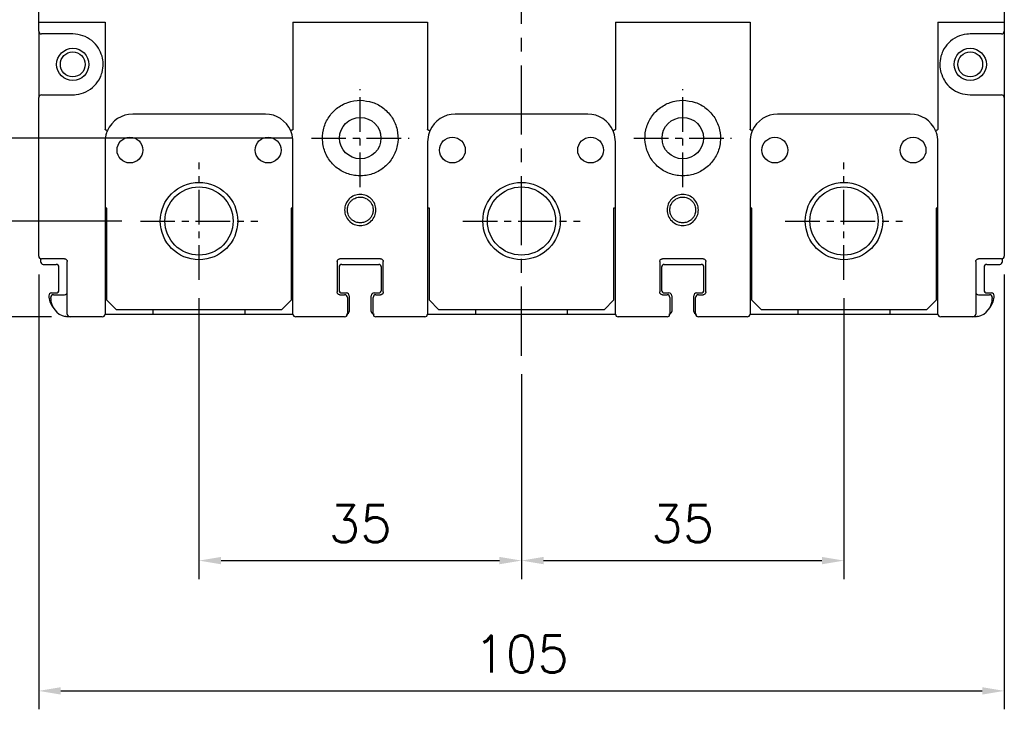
# Model space of a CAD drawing. Extents: x -444 to 2710, y -907 to 1788.
# Tile 4 of 12: x -35 to 71, y 1349 to 1424. Entities that reach past the tile are written whole.
import ezdxf

# ---------------------------------------------------------------- set-up
doc = ezdxf.new("R2010")
doc.units = 0
doc.header["$LTSCALE"] = 3
doc.header["$MEASUREMENT"] = 0
doc.linetypes.add('CENTER', pattern=[2, 1.25, -0.25, 0.25, -0.25])
doc.layers.get('0').update_dxf_attribs({"linetype": 'CONTINUOUS'})
doc.layers.get('Defpoints').update_dxf_attribs({"linetype": 'CONTINUOUS'})
doc.layers.add('cen', color=1, linetype='CENTER')
doc.layers.add('di', color=3, linetype='CONTINUOUS')
doc.styles.add('KIM', font='ROMANS.shx', dxfattribs={"height": 5, "bigfont": 'GSG1.shx'})
doc.styles.get("Standard").update_dxf_attribs({"font": 'romans.shx', "height": 4, "bigfont": 'ghs.shx'})
doc.dimstyles.new('STANDARD$0', dxfattribs={"dimtxt": 5, "dimasz": 5, "dimexe": 1, "dimexo": 2, "dimgap": 2, "dimtad": 1, "dimdec": 4, "dimzin": 12, "dimdsep": 46, "dimtxsty": 'KIM', "dimcen": -1, "dimdle": 0.1, "dimadec": 0, "dimazin": 0, "dimtfac": 1, "dimtdec": 4, "dimtmove": 0, "dimatfit": 3, "dimfxl": 0, "dimtolj": 1, "dimtzin": 0, "dimarcsym": 0})

# ---------------------------------------------------------------- blocks, each defined once
blk = doc.blocks.new('*D6')
at = {"layer": 'Defpoints', "color": 0}
for p in [(-103.16, 1556.33), (-29.91, 1556.33), (-29.91, 1391.53)]:
    blk.add_point(p, dxfattribs=at)
at = {"layer": 'di'}
for p, q in [((-31.91, 1556.33), (-105.16, 1556.33)), ((-103.16, 1393.93), (-103.16, 1553.93)), ((-31.91, 1391.53), (-105.16, 1391.53))]:
    blk.add_line(p, q, dxfattribs=at)
for points in [[(-103.56, 1553.93), (-102.76, 1553.93), (-103.16, 1556.33)], [(-103.56, 1393.93), (-102.76, 1393.93), (-103.16, 1391.53)]]:
    blk.add_solid(points, dxfattribs=at)
at = {"layer": 'di', "insert": (-107.16, 1473.93), "char_height": 4, "attachment_point": 5, "rotation": 90}
blk.add_mtext('\\A1;165', dxfattribs=at)
blk = doc.blocks.new('*D8')
at = {"layer": 'Defpoints', "color": 0}
for p in [(-15.91, 1395.56), (19.09, 1387.32), (19.09, 1365.08)]:
    blk.add_point(p, dxfattribs=at)
at = {"layer": 'di'}
for p, q in [((-15.91, 1393.56), (-15.91, 1363.08)), ((19.09, 1385.32), (19.09, 1363.08)), ((-13.51, 1365.08), (16.69, 1365.08))]:
    blk.add_line(p, q, dxfattribs=at)
for points in [[(-13.51, 1365.48), (-13.51, 1364.68), (-15.91, 1365.08)], [(16.69, 1365.48), (16.69, 1364.68), (19.09, 1365.08)]]:
    blk.add_solid(points, dxfattribs=at)
at = {"layer": 'di', "insert": (1.59, 1369.08), "char_height": 4, "attachment_point": 5}
blk.add_mtext('\\A1;35', dxfattribs=at)
blk = doc.blocks.new('*D9')
at = {"layer": 'Defpoints', "color": 0}
for p in [(54.09, 1395.56), (19.09, 1365.08), (54.09, 1365.08)]:
    blk.add_point(p, dxfattribs=at)
at = {"layer": 'di'}
for p, q in [((54.09, 1393.56), (54.09, 1363.08)), ((21.49, 1365.08), (51.69, 1365.08))]:
    blk.add_line(p, q, dxfattribs=at)
for points in [[(21.49, 1365.48), (21.49, 1364.68), (19.09, 1365.08)], [(51.69, 1365.48), (51.69, 1364.68), (54.09, 1365.08)]]:
    blk.add_solid(points, dxfattribs=at)
at = {"layer": 'di', "insert": (36.59, 1369.08), "char_height": 4, "attachment_point": 5}
blk.add_mtext('\\A1;35', dxfattribs=at)
blk = doc.blocks.new('*D10')
at = {"layer": 'Defpoints', "color": 0}
for p in [(-33.31, 1398.13), (71.49, 1398.13), (71.49, 1350.94)]:
    blk.add_point(p, dxfattribs=at)
at = {"layer": 'di'}
for p, q in [((-33.31, 1396.13), (-33.31, 1348.94)), ((71.49, 1396.13), (71.49, 1348.94)), ((-30.91, 1350.94), (69.09, 1350.94))]:
    blk.add_line(p, q, dxfattribs=at)
for points in [[(-30.91, 1351.34), (-30.91, 1350.54), (-33.31, 1350.94)], [(69.09, 1351.34), (69.09, 1350.54), (71.49, 1350.94)]]:
    blk.add_solid(points, dxfattribs=at)
at = {"layer": 'di', "insert": (19.09, 1354.94), "char_height": 4, "attachment_point": 5}
blk.add_mtext('\\A1;105', dxfattribs=at)
blk = doc.blocks.new('*D67')
at = {"layer": 'Defpoints', "color": 0}
for p in [(-3.71, 1536.93), (-82.61, 1410.93), (-3.71, 1410.93)]:
    blk.add_point(p, dxfattribs=at)
at = {"layer": 'di'}
for p, q in [((-5.71, 1536.93), (-84.61, 1536.93)), ((-82.61, 1534.53), (-82.61, 1413.33)), ((-5.71, 1410.93), (-84.61, 1410.93))]:
    blk.add_line(p, q, dxfattribs=at)
for points in [[(-83.01, 1534.53), (-82.21, 1534.53), (-82.61, 1536.93)], [(-83.01, 1413.33), (-82.21, 1413.33), (-82.61, 1410.93)]]:
    blk.add_solid(points, dxfattribs=at)
at = {"layer": 'di', "insert": (-86.61, 1473.93), "char_height": 4, "attachment_point": 5, "rotation": 90}
blk.add_mtext('\\A1;126', dxfattribs=at)
blk = doc.blocks.new('*D68')
at = {"layer": 'Defpoints', "color": 0}
for p in [(-22.28, 1545.93), (-93.11, 1401.93), (-22.28, 1401.93)]:
    blk.add_point(p, dxfattribs=at)
at = {"layer": 'di'}
for p, q in [((-24.28, 1545.93), (-95.11, 1545.93)), ((-93.11, 1543.53), (-93.11, 1404.33)), ((-24.28, 1401.93), (-95.11, 1401.93))]:
    blk.add_line(p, q, dxfattribs=at)
for points in [[(-93.51, 1543.53), (-92.71, 1543.53), (-93.11, 1545.93)], [(-93.51, 1404.33), (-92.71, 1404.33), (-93.11, 1401.93)]]:
    blk.add_solid(points, dxfattribs=at)
at = {"layer": 'di', "insert": (-97.11, 1473.93), "char_height": 4, "attachment_point": 5, "rotation": 90}
blk.add_mtext('\\A1;144', dxfattribs=at)

msp = doc.modelspace()

# ---------------------------------------------------------------- linework, layer by layer
for p, q in [((-33.307, 1423.531), (-33.307, 1447.943)), ((71.493, 1447.943), (71.493, 1423.531)), ((-33.307, 1422.531), (-33.307, 1423.531)), ((-33.307, 1423.531), (-33.038, 1423.531)), ((-33.038, 1423.531), (-26.107, 1423.531)), ((-26.107, 1423.531), (-26.107, 1419.902)), ((-5.707, 1423.531), (-5.707, 1411.906)), ((-5.707, 1423.531), (8.893, 1423.531)), ((8.893, 1423.531), (8.893, 1411.906)), ((29.293, 1423.531), (29.293, 1411.906)), ((29.293, 1423.531), (43.893, 1423.531)), ((43.893, 1423.531), (43.893, 1411.906)), ((64.293, 1423.531), (64.293, 1419.902)), ((64.293, 1423.531), (71.223, 1423.531)), ((71.223, 1423.531), (71.493, 1423.531)), ((71.493, 1423.531), (71.493, 1422.531)), ((-33.307, 1422.531), (-33.307, 1415.331)), ((71.493, 1422.531), (71.493, 1415.331)), ((-29.607, 1422.231), (-33.007, 1422.231)), ((71.193, 1422.231), (67.793, 1422.231)), ((-26.107, 1419.902), (-26.107, 1417.961)), ((64.293, 1419.902), (64.293, 1417.961)), ((-26.107, 1417.961), (-26.107, 1411.906)), ((64.293, 1417.961), (64.293, 1411.906)), ((-33.307, 1398.131), (-33.307, 1415.331)), ((-33.007, 1415.631), (-29.607, 1415.631)), ((67.793, 1415.631), (71.193, 1415.631)), ((71.493, 1415.331), (71.493, 1398.131)), ((-8.707, 1413.531), (-23.107, 1413.531)), ((26.293, 1413.531), (11.893, 1413.531)), ((61.293, 1413.531), (46.893, 1413.531)), ((-26.107, 1410.531), (-26.107, 1393.531)), ((-5.707, 1393.531), (-5.707, 1410.531)), ((8.893, 1410.531), (8.893, 1393.531)), ((29.293, 1393.531), (29.293, 1410.531)), ((43.893, 1410.531), (43.893, 1393.531)), ((64.293, 1393.531), (64.293, 1410.531)), ((-25.907, 1403.331), (-26.107, 1403.331)), ((-25.907, 1393.331), (-25.907, 1403.331)), ((-5.707, 1403.331), (-5.907, 1403.331)), ((-5.907, 1403.331), (-5.907, 1393.331)), ((9.093, 1403.331), (8.893, 1403.331)), ((9.093, 1393.331), (9.093, 1403.331)), ((29.293, 1403.331), (29.093, 1403.331)), ((29.093, 1403.331), (29.093, 1393.331)), ((44.093, 1403.331), (43.893, 1403.331)), ((44.093, 1393.331), (44.093, 1403.331)), ((64.293, 1403.331), (64.093, 1403.331)), ((64.093, 1403.331), (64.093, 1393.331)), ((-33.107, 1397.848), (-33.107, 1397.531)), ((-30.507, 1397.831), (-33.007, 1397.831)), ((3.793, 1397.831), (-0.607, 1397.831)), ((38.793, 1397.831), (34.393, 1397.831)), ((71.193, 1397.831), (68.693, 1397.831)), ((71.293, 1397.531), (71.293, 1397.848)), ((-32.807, 1397.231), (-31.407, 1397.231)), ((-31.107, 1394.431), (-31.107, 1396.931)), ((-30.207, 1393.531), (-30.207, 1397.531)), ((-0.907, 1397.531), (-0.907, 1394.231)), ((-0.707, 1396.931), (-0.707, 1394.431)), ((-0.407, 1397.231), (3.593, 1397.231)), ((3.893, 1394.431), (3.893, 1396.931)), ((4.093, 1394.231), (4.093, 1397.531)), ((34.093, 1397.531), (34.093, 1394.231)), ((34.293, 1396.931), (34.293, 1394.431)), ((34.593, 1397.231), (38.593, 1397.231)), ((38.893, 1394.431), (38.893, 1396.931)), ((39.093, 1394.231), (39.093, 1397.531)), ((68.393, 1397.531), (68.393, 1393.531)), ((69.293, 1396.931), (69.293, 1394.431)), ((69.593, 1397.231), (70.993, 1397.231)), ((-32.007, 1393.531), (-32.007, 1393.631)), ((-31.907, 1394.131), (-31.407, 1394.131)), ((-31.707, 1393.931), (-30.507, 1393.931)), ((-0.607, 1393.931), (-0.107, 1393.931)), ((-0.407, 1394.131), (0.093, 1394.131)), ((0.193, 1393.631), (0.193, 1393.531)), ((0.393, 1393.831), (0.393, 1392.131)), ((2.793, 1392.131), (2.793, 1393.831)), ((2.993, 1393.531), (2.993, 1393.631)), ((3.093, 1394.131), (3.593, 1394.131)), ((3.293, 1393.931), (3.793, 1393.931)), ((34.393, 1393.931), (34.893, 1393.931)), ((34.593, 1394.131), (35.093, 1394.131)), ((35.193, 1393.631), (35.193, 1393.531)), ((35.393, 1393.831), (35.393, 1392.131)), ((37.793, 1392.131), (37.793, 1393.831)), ((37.993, 1393.531), (37.993, 1393.631)), ((38.093, 1394.131), (38.593, 1394.131)), ((38.293, 1393.931), (38.793, 1393.931)), ((68.693, 1393.931), (69.893, 1393.931)), ((69.593, 1394.131), (70.093, 1394.131)), ((70.193, 1393.631), (70.193, 1393.531)), ((-25.907, 1393.331), (-24.907, 1392.331)), ((-6.907, 1392.331), (-5.907, 1393.331)), ((9.093, 1393.331), (10.093, 1392.331)), ((28.093, 1392.331), (29.093, 1393.331)), ((44.093, 1393.331), (45.093, 1392.331)), ((63.093, 1392.331), (64.093, 1393.331)), ((-26.407, 1391.531), (-29.907, 1391.531)), ((-26.107, 1391.831), (-20.907, 1391.831)), ((-24.907, 1392.331), (-6.907, 1392.331)), ((-20.907, 1392.331), (-20.907, 1391.831)), ((-20.907, 1391.831), (-10.907, 1391.831)), ((-10.907, 1391.831), (-10.907, 1392.331)), ((-10.907, 1391.831), (-5.707, 1391.831)), ((-0.107, 1391.531), (-5.407, 1391.531)), ((8.593, 1391.531), (3.293, 1391.531)), ((8.893, 1391.831), (14.093, 1391.831)), ((10.093, 1392.331), (28.093, 1392.331)), ((14.093, 1392.331), (14.093, 1391.831)), ((14.093, 1391.831), (24.093, 1391.831)), ((24.093, 1391.831), (24.093, 1392.331)), ((24.093, 1391.831), (29.293, 1391.831)), ((34.893, 1391.531), (29.593, 1391.531)), ((43.593, 1391.531), (38.293, 1391.531)), ((43.893, 1391.831), (49.093, 1391.831)), ((45.093, 1392.331), (63.093, 1392.331)), ((49.093, 1392.331), (49.093, 1391.831)), ((49.093, 1391.831), (59.093, 1391.831)), ((59.093, 1391.831), (59.093, 1392.331)), ((59.093, 1391.831), (64.293, 1391.831)), ((68.093, 1391.531), (64.593, 1391.531))]:
    msp.add_line(p, q)
for centre, radius in [((-29.607, 1418.931), 1.75), ((-29.607, 1418.931), 1.35), ((67.793, 1418.931), 1.75), ((67.793, 1418.931), 1.35), ((1.593, 1410.931), 2.25), ((36.593, 1410.931), 2.25), ((-23.407, 1409.631), 1.4), ((-8.407, 1409.631), 1.4), ((11.593, 1409.631), 1.4), ((26.593, 1409.631), 1.4), ((46.593, 1409.631), 1.4), ((61.593, 1409.631), 1.4), ((-15.907, 1401.931), 4.2), ((-15.907, 1401.931), 3.7), ((19.093, 1401.931), 4.2), ((19.093, 1401.931), 3.7), ((54.093, 1401.931), 4.2), ((54.093, 1401.931), 3.7)]:
    msp.add_circle(centre, radius)
for centre, radius, start, end in [((-33.007, 1422.531), 0.3, 180, 270), ((71.193, 1422.531), 0.3, 270, 0), ((-33.007, 1415.331), 0.3, 90, 180), ((71.193, 1415.331), 0.3, 0, 90), ((-23.107, 1410.531), 3, 90, 156.08575), ((-8.707, 1410.531), 3, 23.57658, 90), ((11.893, 1410.531), 3, 90, 156.42342), ((26.293, 1410.531), 3, 23.57658, 90), ((46.893, 1410.531), 3, 90, 156.42342), ((61.293, 1410.531), 3, 23.91425, 90), ((-33.007, 1398.131), 0.3, 180, 270), ((71.193, 1398.131), 0.3, 270, 0), ((-32.807, 1397.531), 0.3, 180, 270), ((-31.407, 1396.931), 0.3, 0, 90), ((-0.407, 1396.931), 0.3, 90, 180), ((3.593, 1396.931), 0.3, 0, 90), ((34.593, 1396.931), 0.3, 90, 180), ((38.593, 1396.931), 0.3, 0, 90), ((69.593, 1396.931), 0.3, 90, 180), ((70.993, 1397.531), 0.3, 270, 0), ((-31.907, 1393.831), 0.3, 90, 180), ((-30.207, 1393.831), 2, 180, 218.86166), ((-31.707, 1393.631), 0.3, 90, 180), ((-30.007, 1393.531), 2, 180, 257.26199), ((-31.407, 1394.431), 0.3, 270, 0), ((-30.507, 1394.231), 0.3, 270, 0), ((-0.407, 1394.431), 0.3, 180, 270), ((-0.107, 1393.631), 0.3, 0, 90), ((0.093, 1393.831), 0.3, 0, 90), ((3.093, 1393.831), 0.3, 90, 180), ((3.293, 1393.631), 0.3, 90, 180), ((3.593, 1394.431), 0.3, 270, 0), ((34.593, 1394.431), 0.3, 180, 270), ((34.893, 1393.631), 0.3, 0, 90), ((35.093, 1393.831), 0.3, 0, 90), ((38.093, 1393.831), 0.3, 90, 180), ((38.293, 1393.631), 0.3, 90, 180), ((38.593, 1394.431), 0.3, 270, 0), ((68.693, 1394.231), 0.3, 180, 270), ((68.193, 1393.531), 2, 282.73801, 0), ((69.593, 1394.431), 0.3, 180, 270), ((69.893, 1393.631), 0.3, 0, 90), ((68.393, 1393.831), 2, 321.13834, 0), ((70.093, 1393.831), 0.3, 0, 90), ((-29.907, 1391.831), 0.3, 180, 270), ((-26.407, 1391.831), 0.3, 270, 0), ((-5.407, 1391.831), 0.3, 180, 270), ((-0.107, 1391.831), 0.3, 270, 0), ((0.093, 1392.131), 0.3, 270, 0), ((3.093, 1392.131), 0.3, 180, 270), ((3.293, 1391.831), 0.3, 180, 270), ((8.593, 1391.831), 0.3, 270, 0), ((29.593, 1391.831), 0.3, 180, 270), ((34.893, 1391.831), 0.3, 270, 0), ((35.093, 1392.131), 0.3, 270, 0), ((38.093, 1392.131), 0.3, 180, 270), ((38.293, 1391.831), 0.3, 180, 270), ((43.593, 1391.831), 0.3, 270, 0), ((64.593, 1391.831), 0.3, 180, 270), ((68.093, 1391.831), 0.3, 270, 0)]:
    msp.add_arc(centre, radius, start, end)
for points, knots in [([(-26.429, 1419.821), (-26.541, 1420.12), (-26.783, 1420.768), (-27.517, 1421.556), (-28.497, 1422.123), (-29.237, 1422.195), (-29.607, 1422.231)], [0, 0, 0, 0, 0.2227662, 0.4825514, 0.7412797, 1, 1, 1, 1]), ([(67.793, 1422.231), (67.67, 1422.227), (67.178, 1422.21), (66.33, 1421.959), (65.416, 1421.307), (64.856, 1420.536), (64.677, 1420.004), (64.615, 1419.821)], [0, 0, 0, 0, 0.085994, 0.3460506, 0.6060455, 0.8645339, 1, 1, 1, 1]), ([(-26.429, 1418.042), (-26.428, 1418.047), (-26.34, 1418.363), (-26.256, 1418.971), (-26.375, 1419.555), (-26.429, 1419.821)], [0, 0, 0, 0, 0.0093509, 0.5479633, 1, 1, 1, 1]), ([(64.615, 1419.821), (64.613, 1419.815), (64.526, 1419.5), (64.441, 1418.892), (64.56, 1418.308), (64.615, 1418.042)], [0, 0, 0, 0, 0.0093529, 0.5479653, 1, 1, 1, 1]), ([(-29.607, 1415.631), (-29.485, 1415.636), (-28.992, 1415.652), (-28.145, 1415.904), (-27.231, 1416.555), (-26.671, 1417.327), (-26.491, 1417.859), (-26.429, 1418.042)], [0, 0, 0, 0, 0.0859931, 0.3460497, 0.6060455, 0.8645339, 1, 1, 1, 1]), ([(64.615, 1418.042), (64.726, 1417.743), (64.968, 1417.095), (65.702, 1416.306), (66.682, 1415.74), (67.423, 1415.668), (67.793, 1415.631)], [0, 0, 0, 0, 0.22276604, 0.48255114, 0.74128, 1, 1, 1, 1]), ([(1.593, 1415.031), (1.592, 1415.031), (1.133, 1415.031), (0.667, 1414.952), (-0.2, 1414.648), (-1.021, 1414.192), (-1.949, 1413.147), (-2.482, 1411.854), (-2.559, 1410.456), (-2.167, 1409.108), (-1.352, 1407.967), (-0.208, 1407.161), (0.986, 1406.822), (2.212, 1406.824), (3.407, 1407.167), (4.549, 1407.979), (5.357, 1409.12), (5.745, 1410.464), (5.666, 1411.863), (5.128, 1413.161), (4.193, 1414.196), (2.969, 1414.897), (2.051, 1414.986), (1.593, 1415.031)], [0, 0, 0, 0, 0.0000763, 0.0536402, 0.0537543, 0.1075291, 0.1611193, 0.2145293, 0.2680441, 0.3217861, 0.3755222, 0.4290985, 0.4826759, 0.5177357, 0.5714758, 0.625214, 0.6787244, 0.7321355, 0.7857308, 0.8395071, 0.8931783, 0.9466253, 1, 1, 1, 1]), ([(36.593, 1415.031), (36.592, 1415.031), (36.133, 1415.031), (35.667, 1414.952), (34.8, 1414.648), (33.979, 1414.192), (33.051, 1413.147), (32.518, 1411.854), (32.441, 1410.456), (32.833, 1409.108), (33.648, 1407.967), (34.792, 1407.161), (35.986, 1406.822), (37.212, 1406.824), (38.407, 1407.167), (39.549, 1407.979), (40.357, 1409.12), (40.745, 1410.464), (40.666, 1411.863), (40.128, 1413.161), (39.193, 1414.196), (37.969, 1414.897), (37.051, 1414.986), (36.593, 1415.031)], [0, 0, 0, 0, 0.0000762, 0.0536401, 0.0537542, 0.107529, 0.1611192, 0.2145292, 0.2680441, 0.3217861, 0.3755222, 0.4290984, 0.4826758, 0.5177356, 0.5714757, 0.6252139, 0.6787243, 0.7321354, 0.7857308, 0.839507, 0.8931783, 0.9466253, 1, 1, 1, 1]), ([(-26.093, 1411.863), (-26.095, 1411.864), (-26.099, 1411.866), (-26.103, 1411.874), (-26.107, 1411.887), (-26.107, 1411.899), (-26.107, 1411.906)], [0, 0, 0, 0, 0.11799722, 0.26700402, 0.55024109, 1, 1, 1, 1]), ([(-25.85, 1411.747), (-25.881, 1411.672), (-26.042, 1411.288), (-26.078, 1410.868), (-26.107, 1410.531)], [0, 0, 0, 0, 0.1968107, 1, 1, 1, 1]), ([(-26.093, 1411.863), (-26.063, 1411.849), (-26.002, 1411.822), (-25.926, 1411.787), (-25.872, 1411.761), (-25.853, 1411.75), (-25.85, 1411.748), (-25.85, 1411.748), (-25.85, 1411.747)], [0, 0, 0, 0, 0.22950765, 0.45901131, 0.68854732, 0.91814709, 0.9646001, 1, 1, 1, 1]), ([(-5.728, 1411.842), (-5.758, 1411.829), (-5.818, 1411.802), (-5.891, 1411.768), (-5.943, 1411.742), (-5.958, 1411.733), (-5.958, 1411.731), (-5.958, 1411.731)], [0, 0, 0, 0, 0.2372649, 0.4745247, 0.7118634, 0.9696105, 1, 1, 1, 1]), ([(-5.707, 1410.531), (-5.736, 1410.866), (-5.771, 1411.28), (-5.928, 1411.659), (-5.958, 1411.731)], [0, 0, 0, 0, 0.8100253, 1, 1, 1, 1]), ([(-5.707, 1411.906), (-5.707, 1411.898), (-5.708, 1411.883), (-5.711, 1411.863), (-5.718, 1411.851), (-5.723, 1411.845), (-5.726, 1411.843), (-5.728, 1411.842)], [0, 0, 0, 0, 0.3292579, 0.679718, 0.8200395, 0.9366362, 1, 1, 1, 1]), ([(8.913, 1411.842), (8.911, 1411.844), (8.906, 1411.847), (8.899, 1411.857), (8.894, 1411.877), (8.893, 1411.895), (8.893, 1411.906)], [0, 0, 0, 0, 0.1080101, 0.2482021, 0.5100032, 1, 1, 1, 1]), ([(9.143, 1411.731), (9.113, 1411.659), (8.957, 1411.28), (8.921, 1410.866), (8.893, 1410.531)], [0, 0, 0, 0, 0.1899747, 1, 1, 1, 1]), ([(8.913, 1411.842), (8.943, 1411.829), (9.003, 1411.802), (9.077, 1411.768), (9.128, 1411.742), (9.143, 1411.733), (9.143, 1411.731), (9.143, 1411.731)], [0, 0, 0, 0, 0.237263, 0.4745259, 0.7118635, 0.9696105, 1, 1, 1, 1]), ([(29.272, 1411.842), (29.242, 1411.829), (29.182, 1411.802), (29.109, 1411.768), (29.057, 1411.742), (29.042, 1411.733), (29.042, 1411.731), (29.042, 1411.731)], [0, 0, 0, 0, 0.2372646, 0.4745272, 0.7118634, 0.9696105, 1, 1, 1, 1]), ([(29.293, 1410.531), (29.264, 1410.866), (29.229, 1411.28), (29.072, 1411.659), (29.042, 1411.731)], [0, 0, 0, 0, 0.8100251, 1, 1, 1, 1]), ([(29.293, 1411.906), (29.293, 1411.898), (29.292, 1411.883), (29.289, 1411.863), (29.282, 1411.851), (29.277, 1411.845), (29.274, 1411.843), (29.272, 1411.842)], [0, 0, 0, 0, 0.3292644, 0.6797306, 0.8200545, 0.936635, 1, 1, 1, 1]), ([(43.913, 1411.842), (43.911, 1411.844), (43.906, 1411.847), (43.899, 1411.857), (43.894, 1411.877), (43.893, 1411.895), (43.893, 1411.906)], [0, 0, 0, 0, 0.1079992, 0.2482065, 0.5100034, 1, 1, 1, 1]), ([(44.143, 1411.731), (44.113, 1411.659), (43.957, 1411.28), (43.921, 1410.866), (43.893, 1410.531)], [0, 0, 0, 0, 0.1899747, 1, 1, 1, 1]), ([(44.143, 1411.731), (44.143, 1411.731), (44.143, 1411.733), (44.128, 1411.742), (44.077, 1411.768), (44.003, 1411.802), (43.943, 1411.829), (43.913, 1411.842)], [0, 0, 0, 0, 0.0303895, 0.2881366, 0.5254753, 0.7627351, 1, 1, 1, 1]), ([(64.035, 1411.747), (64.035, 1411.748), (64.035, 1411.748), (64.039, 1411.75), (64.057, 1411.761), (64.112, 1411.787), (64.188, 1411.822), (64.249, 1411.849), (64.279, 1411.863)], [0, 0, 0, 0, 0.0353999, 0.081853, 0.3114535, 0.5409947, 0.7704991, 1, 1, 1, 1]), ([(64.293, 1410.531), (64.264, 1410.868), (64.228, 1411.288), (64.067, 1411.672), (64.035, 1411.747)], [0, 0, 0, 0, 0.8031903, 1, 1, 1, 1]), ([(64.293, 1411.906), (64.293, 1411.901), (64.292, 1411.89), (64.29, 1411.877), (64.286, 1411.868), (64.282, 1411.865), (64.28, 1411.863), (64.279, 1411.863)], [0, 0, 0, 0, 0.33012392, 0.6817927, 0.82278425, 0.93977569, 1, 1, 1, 1]), ([(1.593, 1401.443), (1.369, 1401.466), (0.922, 1401.511), (0.364, 1401.912), (-0.027, 1402.463), (-0.146, 1403.131), (-0.027, 1403.798), (0.364, 1404.353), (0.922, 1404.741), (1.593, 1404.859), (2.263, 1404.741), (2.822, 1404.353), (3.212, 1403.798), (3.331, 1403.131), (3.213, 1402.463), (2.821, 1401.912), (2.263, 1401.511), (1.816, 1401.466), (1.593, 1401.443)], [0, 0, 0, 0, 0.0626625, 0.1252569, 0.1876091, 0.2499117, 0.3122306, 0.3746642, 0.4372713, 0.499994, 0.5626694, 0.6253258, 0.687682, 0.7500702, 0.8123041, 0.8747302, 0.9373543, 1, 1, 1, 1]), ([(1.593, 1401.731), (1.753, 1401.747), (2.012, 1401.772), (2.343, 1401.937), (2.592, 1402.132), (2.788, 1402.381), (2.948, 1402.712), (3.021, 1403.131), (2.948, 1403.549), (2.789, 1403.881), (2.592, 1404.13), (2.343, 1404.327), (2.012, 1404.486), (1.593, 1404.559), (1.174, 1404.486), (0.842, 1404.327), (0.593, 1404.13), (0.397, 1403.881), (0.238, 1403.55), (0.165, 1403.131), (0.238, 1402.712), (0.397, 1402.381), (0.594, 1402.132), (0.842, 1401.937), (1.174, 1401.772), (1.432, 1401.747), (1.593, 1401.731)], [0, 0, 0, 0, 0.0546307, 0.0878808, 0.1250146, 0.1621269, 0.1953515, 0.2499171, 0.3045107, 0.3377655, 0.3749181, 0.4120989, 0.4453755, 0.4999997, 0.5545884, 0.5878732, 0.6250791, 0.6622073, 0.6954539, 0.7500847, 0.8046157, 0.837848, 0.8749868, 0.9121204, 0.9453703, 1, 1, 1, 1]), ([(36.593, 1401.443), (36.369, 1401.466), (35.922, 1401.511), (35.364, 1401.912), (34.973, 1402.463), (34.854, 1403.131), (34.973, 1403.798), (35.364, 1404.353), (35.922, 1404.741), (36.593, 1404.859), (37.263, 1404.741), (37.822, 1404.353), (38.212, 1403.798), (38.331, 1403.131), (38.213, 1402.463), (37.821, 1401.912), (37.263, 1401.511), (36.816, 1401.466), (36.593, 1401.443)], [0, 0, 0, 0, 0.0626624, 0.1252567, 0.1876089, 0.2499115, 0.3122304, 0.374664, 0.4372711, 0.4999939, 0.5626692, 0.6253256, 0.6876819, 0.7500701, 0.8123039, 0.87473, 0.9373542, 1, 1, 1, 1]), ([(36.593, 1401.731), (36.753, 1401.747), (37.012, 1401.772), (37.343, 1401.937), (37.592, 1402.132), (37.788, 1402.381), (37.948, 1402.712), (38.021, 1403.131), (37.948, 1403.549), (37.789, 1403.881), (37.592, 1404.13), (37.343, 1404.327), (37.012, 1404.486), (36.593, 1404.559), (36.174, 1404.486), (35.842, 1404.327), (35.593, 1404.13), (35.397, 1403.881), (35.238, 1403.55), (35.165, 1403.131), (35.238, 1402.712), (35.397, 1402.381), (35.594, 1402.132), (35.842, 1401.937), (36.174, 1401.772), (36.432, 1401.747), (36.593, 1401.731)], [0, 0, 0, 0, 0.0546309, 0.087881, 0.1250148, 0.1621271, 0.1953517, 0.2499173, 0.3045109, 0.3377657, 0.3749183, 0.4120991, 0.4453757, 0.5, 0.5545886, 0.5878734, 0.6250794, 0.6622075, 0.6954542, 0.7500849, 0.8046159, 0.8378482, 0.874987, 0.9121206, 0.9453705, 1, 1, 1, 1]), ([(-30.507, 1397.831), (-30.474, 1397.828), (-30.406, 1397.821), (-30.316, 1397.77), (-30.248, 1397.694), (-30.212, 1397.609), (-30.209, 1397.553), (-30.207, 1397.531)], [0, 0, 0, 0, 0.2148119, 0.4295297, 0.6441733, 0.8587843, 1, 1, 1, 1]), ([(-0.907, 1397.531), (-0.904, 1397.565), (-0.897, 1397.632), (-0.846, 1397.722), (-0.77, 1397.79), (-0.685, 1397.826), (-0.63, 1397.83), (-0.607, 1397.831)], [0, 0, 0, 0, 0.21377776, 0.42779968, 0.64235645, 0.8574934, 1, 1, 1, 1]), ([(3.793, 1397.831), (3.826, 1397.828), (3.894, 1397.821), (3.984, 1397.77), (4.052, 1397.693), (4.088, 1397.609), (4.091, 1397.553), (4.093, 1397.531)], [0, 0, 0, 0, 0.2154048, 0.430751, 0.6457709, 0.8601704, 1, 1, 1, 1]), ([(34.093, 1397.531), (34.096, 1397.565), (34.103, 1397.632), (34.154, 1397.722), (34.23, 1397.79), (34.315, 1397.826), (34.37, 1397.83), (34.393, 1397.831)], [0, 0, 0, 0, 0.2137779, 0.4278023, 0.6423595, 0.857497, 1, 1, 1, 1]), ([(38.793, 1397.831), (38.826, 1397.828), (38.894, 1397.821), (38.984, 1397.77), (39.052, 1397.693), (39.088, 1397.609), (39.091, 1397.553), (39.093, 1397.531)], [0, 0, 0, 0, 0.2154047, 0.4307508, 0.6457719, 0.8601705, 1, 1, 1, 1]), ([(68.393, 1397.531), (68.396, 1397.565), (68.403, 1397.633), (68.454, 1397.722), (68.531, 1397.79), (68.615, 1397.826), (68.671, 1397.83), (68.693, 1397.831)], [0, 0, 0, 0, 0.21461405, 0.42924153, 0.64388715, 0.85859159, 1, 1, 1, 1]), ([(-30.207, 1391.831), (-30.207, 1391.84), (-30.207, 1391.86), (-30.207, 1392.064), (-30.207, 1392.449), (-30.207, 1392.958), (-30.207, 1393.34), (-30.207, 1393.531)], [0, 0, 0, 0, 0.1412382, 0.3559327, 0.5706231, 0.78531, 1, 1, 1, 1]), ([(-26.107, 1393.531), (-26.107, 1393.409), (-26.107, 1393.096), (-26.107, 1392.618), (-26.107, 1392.184), (-26.107, 1391.888), (-26.107, 1391.85), (-26.107, 1391.831)], [0, 0, 0, 0, 0.137452, 0.3519143, 0.5675312, 0.7837769, 1, 1, 1, 1]), ([(-5.707, 1391.831), (-5.707, 1391.84), (-5.707, 1391.863), (-5.707, 1392.074), (-5.707, 1392.458), (-5.707, 1392.963), (-5.707, 1393.342), (-5.707, 1393.531)], [0, 0, 0, 0, 0.15009441, 0.3650111, 0.57741866, 0.78868883, 1, 1, 1, 1]), ([(-0.607, 1393.931), (-0.641, 1393.935), (-0.709, 1393.941), (-0.799, 1393.993), (-0.866, 1394.069), (-0.902, 1394.154), (-0.906, 1394.209), (-0.907, 1394.231)], [0, 0, 0, 0, 0.2154079, 0.4307499, 0.645773, 0.8601709, 1, 1, 1, 1]), ([(0.193, 1393.531), (0.193, 1393.406), (0.193, 1393.091), (0.193, 1392.613), (0.193, 1392.181), (0.193, 1391.888), (0.193, 1391.85), (0.193, 1391.831)], [0, 0, 0, 0, 0.140715, 0.3553805, 0.5702025, 0.7851018, 1, 1, 1, 1]), ([(2.993, 1391.831), (2.993, 1391.84), (2.993, 1391.86), (2.993, 1392.065), (2.993, 1392.449), (2.993, 1392.958), (2.993, 1393.34), (2.993, 1393.531)], [0, 0, 0, 0, 0.1417401, 0.356451, 0.5710119, 0.7855028, 1, 1, 1, 1]), ([(4.093, 1394.231), (4.089, 1394.198), (4.083, 1394.13), (4.031, 1394.04), (3.955, 1393.973), (3.871, 1393.937), (3.815, 1393.933), (3.793, 1393.931)], [0, 0, 0, 0, 0.2137781, 0.4278017, 0.6423592, 0.8574968, 1, 1, 1, 1]), ([(8.893, 1393.531), (8.893, 1393.413), (8.893, 1393.104), (8.893, 1392.627), (8.893, 1392.188), (8.893, 1391.889), (8.893, 1391.85), (8.893, 1391.831)], [0, 0, 0, 0, 0.1324431, 0.3466024, 0.5634526, 0.781752, 1, 1, 1, 1]), ([(29.293, 1391.831), (29.293, 1391.84), (29.293, 1391.863), (29.293, 1392.074), (29.293, 1392.458), (29.293, 1392.963), (29.293, 1393.342), (29.293, 1393.531)], [0, 0, 0, 0, 0.15009441, 0.3650111, 0.57741866, 0.78868883, 1, 1, 1, 1]), ([(34.393, 1393.931), (34.359, 1393.935), (34.291, 1393.941), (34.201, 1393.993), (34.134, 1394.069), (34.098, 1394.154), (34.094, 1394.209), (34.093, 1394.231)], [0, 0, 0, 0, 0.2154045, 0.4307505, 0.6457714, 0.8601706, 1, 1, 1, 1]), ([(35.193, 1393.531), (35.193, 1393.406), (35.193, 1393.091), (35.193, 1392.613), (35.193, 1392.181), (35.193, 1391.888), (35.193, 1391.85), (35.193, 1391.831)], [0, 0, 0, 0, 0.140715, 0.3553805, 0.5702025, 0.7851018, 1, 1, 1, 1]), ([(37.993, 1391.831), (37.993, 1391.84), (37.993, 1391.86), (37.993, 1392.065), (37.993, 1392.449), (37.993, 1392.958), (37.993, 1393.34), (37.993, 1393.531)], [0, 0, 0, 0, 0.1417401, 0.356451, 0.5710119, 0.7855028, 1, 1, 1, 1]), ([(39.093, 1394.231), (39.089, 1394.198), (39.083, 1394.13), (39.031, 1394.04), (38.955, 1393.973), (38.871, 1393.937), (38.815, 1393.933), (38.793, 1393.931)], [0, 0, 0, 0, 0.21377766, 0.42780207, 0.64235941, 0.85749693, 1, 1, 1, 1]), ([(43.893, 1393.531), (43.893, 1393.413), (43.893, 1393.104), (43.893, 1392.627), (43.893, 1392.188), (43.893, 1391.889), (43.893, 1391.85), (43.893, 1391.831)], [0, 0, 0, 0, 0.1324431, 0.3466024, 0.5634526, 0.781752, 1, 1, 1, 1]), ([(64.293, 1391.831), (64.293, 1391.84), (64.293, 1391.861), (64.293, 1392.068), (64.293, 1392.453), (64.293, 1392.96), (64.293, 1393.341), (64.293, 1393.531)], [0, 0, 0, 0, 0.1450561, 0.359842, 0.573548, 0.7867639, 1, 1, 1, 1]), ([(68.393, 1393.531), (68.393, 1393.34), (68.393, 1392.958), (68.393, 1392.449), (68.393, 1392.064), (68.393, 1391.86), (68.393, 1391.84), (68.393, 1391.831)], [0, 0, 0, 0, 0.21469, 0.4293769, 0.6440673, 0.8587618, 1, 1, 1, 1]), ([(-30.007, 1391.531), (-30.018, 1391.531), (-30.063, 1391.532), (-30.16, 1391.536), (-30.304, 1391.551), (-30.402, 1391.571), (-30.448, 1391.581)], [0, 0, 0, 0, 0.0966548, 0.4144538, 0.7273244, 1, 1, 1, 1]), ([(-29.907, 1391.531), (-29.908, 1391.531), (-29.923, 1391.531), (-29.953, 1391.531), (-29.989, 1391.531), (-30.007, 1391.531)], [0, 0, 0, 0, 0.0196403, 0.5115554, 1, 1, 1, 1]), ([(68.193, 1391.531), (68.175, 1391.531), (68.139, 1391.531), (68.109, 1391.531), (68.093, 1391.531), (68.093, 1391.531)], [0, 0, 0, 0, 0.4884397, 0.9803595, 1, 1, 1, 1]), ([(68.634, 1391.581), (68.589, 1391.571), (68.49, 1391.551), (68.328, 1391.534), (68.241, 1391.532), (68.193, 1391.531)], [0, 0, 0, 0, 0.2651575, 0.5903319, 1, 1, 1, 1])]:
    msp.add_open_spline(points, degree=3, knots=knots)
at = {"layer": 'cen', "ltscale": 2}
msp.add_line((19.093, 1387.317), (19.093, 1567.125), dxfattribs=at)
at = {"layer": 'cen'}
for p, q in [((1.593, 1405.624), (1.593, 1416.239)), ((36.593, 1405.624), (36.593, 1416.239)), ((-3.715, 1410.931), (6.9, 1410.931)), ((31.285, 1410.931), (41.9, 1410.931)), ((-15.907, 1395.563), (-15.907, 1408.3)), ((54.093, 1395.563), (54.093, 1408.3)), ((-22.276, 1401.931), (-9.539, 1401.931)), ((12.724, 1401.931), (25.461, 1401.931)), ((47.724, 1401.931), (60.461, 1401.931))]:
    msp.add_line(p, q, dxfattribs=at)

# ---------------------------------------------------------------- dimensions: what is measured, and where the dimension line sits
at = {"layer": 'di'}
dim = msp.add_linear_dim(base=(-103.16, 1556.331), p1=(-29.907, 1391.531), p2=(-29.907, 1556.331), angle=90, text='165', dimstyle='STANDARD$0', override={"dimtxt": 4, "dimasz": 2.4, "dimexe": 2, "dimdec": 2, "dimzin": 8, "dimtxsty": 'Standard', "dimcen": 0, "dimdle": 0, "dimclrd": 256, "dimclre": 256, "dimclrt": 256, "dimadec": 2, "dimazin": 2, "dimtfac": 0.6, "dimtdec": 2, "dimtzin": 8, "dimlwd": 65535, "dimlwe": 65535}, dxfattribs=at)
dim.commit()
dim.dimension.update_dxf_attribs({"geometry": '*D6', "text_midpoint": (-103.16, 1473.931), "dimtype": 160})
for base, p1, p2, picture, middle in [((-93.112, 1401.931), (-22.276, 1545.931), (-22.276, 1401.931), '*D68', (-93.112, 1473.931)), ((-82.605, 1410.931), (-3.715, 1536.931), (-3.715, 1410.931), '*D67', (-82.605, 1473.931))]:
    dim = msp.add_linear_dim(base=base, p1=p1, p2=p2, angle=90, dimstyle='STANDARD$0', override={"dimtxt": 4, "dimasz": 2.4, "dimexe": 2, "dimdec": 2, "dimzin": 8, "dimtxsty": 'Standard', "dimcen": 0, "dimdle": 0, "dimclrd": 256, "dimclre": 256, "dimclrt": 256, "dimadec": 2, "dimazin": 2, "dimtfac": 0.6, "dimtdec": 2, "dimtzin": 8, "dimlwd": 65535, "dimlwe": 65535}, dxfattribs=at)
    dim.commit()
    dim.dimension.update_dxf_attribs({"geometry": picture, "text_midpoint": middle, "dimtype": 160})
dim = msp.add_linear_dim(base=(71.493, 1350.943), p1=(-33.307, 1398.131), p2=(71.493, 1398.131), text='105', dimstyle='STANDARD$0', override={"dimtxt": 4, "dimasz": 2.4, "dimexe": 2, "dimdec": 2, "dimzin": 8, "dimtxsty": 'Standard', "dimcen": 0, "dimdle": 0, "dimclrd": 256, "dimclre": 256, "dimclrt": 256, "dimadec": 2, "dimazin": 2, "dimtfac": 0.6, "dimtdec": 2, "dimtzin": 8, "dimlwd": 65535, "dimlwe": 65535}, dxfattribs=at)
dim.commit()
dim.dimension.update_dxf_attribs({"geometry": '*D10', "text_midpoint": (19.093, 1350.943), "dimtype": 160})
dim = msp.add_linear_dim(base=(19.093, 1365.079), p1=(-15.907, 1395.563), p2=(19.093, 1387.317), dimstyle='STANDARD$0', override={"dimtxt": 4, "dimasz": 2.4, "dimexe": 2, "dimdec": 2, "dimzin": 8, "dimtxsty": 'Standard', "dimcen": 0, "dimdle": 0, "dimclrd": 256, "dimclre": 256, "dimclrt": 256, "dimadec": 2, "dimazin": 2, "dimtfac": 0.6, "dimtdec": 2, "dimtzin": 8, "dimlwd": 65535, "dimlwe": 65535}, dxfattribs=at)
dim.commit()
dim.dimension.update_dxf_attribs({"geometry": '*D8', "text_midpoint": (1.593, 1365.079), "dimtype": 160})
dim = msp.add_linear_dim(base=(54.093, 1365.079), p1=(19.093, 1365.079), p2=(54.093, 1395.563), dimstyle='STANDARD$0', override={"dimtxt": 4, "dimasz": 2.4, "dimexe": 2, "dimdec": 2, "dimzin": 8, "dimtxsty": 'Standard', "dimcen": 0, "dimdle": 0, "dimclrd": 256, "dimclre": 256, "dimclrt": 256, "dimadec": 2, "dimazin": 2, "dimtfac": 0.6, "dimtdec": 2, "dimtzin": 8, "dimlwd": 65535, "dimlwe": 65535}, dxfattribs=at)
dim.commit()
dim.dimension.update_dxf_attribs({"geometry": '*D9', "text_midpoint": (36.593, 1369.079)})

doc.saveas('drawing.dxf')
